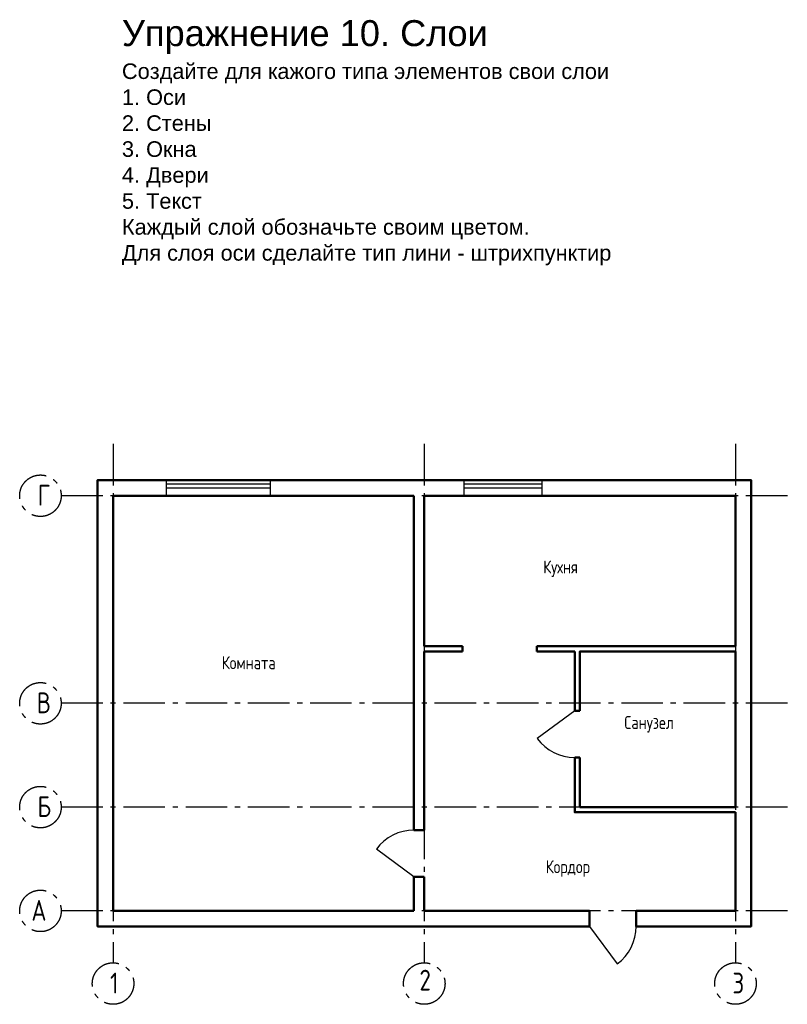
# Model space of a CAD drawing. Header units: millimetres. Extents: x 2833 to 17633, y 20839 to 39812.
import ezdxf

# ---------------------------------------------------------------- set-up
doc = ezdxf.new("R2010")
doc.units = ezdxf.units.MM
doc.linetypes.add('ГОСТ 2.303 6', pattern=[12, 8, -1.5, 1, -1.5])
for name, color, linetype in [('Двери', 7, 'Continuous'), ('Окна', 4, 'Continuous'), ('Оси', 3, 'ГОСТ 2.303 6'), ('Текст', 7, 'Continuous')]:
    doc.layers.add(name, color=color, linetype=linetype)
doc.layers.add('Стены', color=7, linetype='Continuous', lineweight=50)
doc.styles.get("Standard").update_dxf_attribs({"font": 'arial.ttf'})
doc.styles.add('ГОСТ 2.304', font='CS_Gost2304.shx')

msp = doc.modelspace()

# ---------------------------------------------------------------- linework, layer by layer
at = {"layer": 'Двери', "ltscale": 100}
msp.add_line((13533, 26496), (12810, 25960), dxfattribs=at)
at = {"layer": 'Двери', "lineweight": -3, "ltscale": 100}
for p, q in [((10433, 23295), (9710, 23831)), ((13818, 22339), (14354, 21616))]:
    msp.add_line(p, q, dxfattribs=at)
at = {"layer": 'Двери', "ltscale": 100}
msp.add_arc((13533, 26496), 900, 216.5663, 270, dxfattribs=at)
at = {"layer": 'Двери', "lineweight": -3, "ltscale": 100}
for centre, start, end in [((10433, 23295), 90, 143.4337), ((13818, 22339), 306.5663, 0)]:
    msp.add_arc(centre, 900, start, end, dxfattribs=at)
at = {"layer": 'Окна', "lineweight": -3, "ltscale": 100}
for p, q in [((5661, 30869), (7661, 30869)), ((5661, 30789), (7661, 30789)), ((11400, 30869), (12900, 30869)), ((11400, 30789), (12900, 30789))]:
    msp.add_line(p, q, dxfattribs=at)
for points in [[(5661, 30939), (7661, 30939), (7661, 30639), (5661, 30639)], [(11400, 30939), (12900, 30939), (12900, 30639), (11400, 30639)]]:
    msp.add_lwpolyline(points, close=True, dxfattribs=at)
at = {"layer": 'Оси', "lineweight": -3, "ltscale": 100}
for p, q in [((4633, 31639), (4633, 21639)), ((10633, 31639), (10633, 21639)), ((16633, 31639), (16633, 21639)), ((17633, 30639), (3633, 30639)), ((17633, 26639), (3633, 26639)), ((17633, 24639), (3633, 24639)), ((17633, 22639), (3633, 22639))]:
    msp.add_line(p, q, dxfattribs=at)
for centre in [(3233, 30639), (3233, 26639), (3233, 24639), (3233, 22639), (4633, 21239), (10633, 21239), (16633, 21239)]:
    msp.add_circle(centre, 400, dxfattribs=at)
at = {"layer": 'Стены', "ltscale": 100}
for p, q in [((10433, 24195), (10433, 30639)), ((10633, 27739), (10633, 30639)), ((11372, 27739), (10633, 27739)), ((11372, 27739), (11372, 27639)), ((13533, 27739), (12802, 27739)), ((12802, 27739), (12802, 27639)), ((10633, 24195), (10633, 27639)), ((11372, 27639), (10633, 27639)), ((13533, 27639), (12802, 27639)), ((13633, 26496), (13533, 26496)), ((13633, 25596), (13533, 25596)), ((10633, 24195), (10433, 24195)), ((10433, 22639), (10433, 23295)), ((10633, 23295), (10433, 23295)), ((10633, 22639), (10633, 23295)), ((13818, 22639), (13818, 22339)), ((14718, 22639), (14718, 22339))]:
    msp.add_line(p, q, dxfattribs=at)
at = {"layer": 'Стены', "lineweight": -3, "ltscale": 100}
msp.add_line((13833, 30639), (16633, 30639), dxfattribs=at)
at = {"layer": 'Стены', "ltscale": 100}
for points in [[(14718, 22339), (16933, 22339), (16933, 30939), (4333, 30939), (4333, 30939), (4333, 22339), (13818, 22339)], [(10433, 30639), (4633, 30639), (4633, 22639), (10433, 22639)], [(16633, 27739), (16633, 30639), (16633, 30639), (10633, 30639)], [(13533, 27739), (16633, 27739)], [(13533, 26496), (13533, 27639)], [(13633, 26496), (13633, 27639), (16633, 27639), (16633, 26639)], [(16633, 26639), (16633, 24639), (13633, 24639), (13633, 25596)], [(16633, 24539), (13533, 24539), (13533, 25596)], [(14718, 22639), (16633, 22639), (16633, 24539)], [(10633, 22639), (13818, 22639)]]:
    msp.add_lwpolyline(points, dxfattribs=at)

# ---------------------------------------------------------------- texts
at = {"linetype": 'Continuous', "lineweight": -3, "ltscale": 10, "insert": (4804, 39803), "char_height": 500, "width": 10628.28, "attachment_point": 1}
msp.add_mtext('Упражнение 10. Слои\\P{\\H0.6x;Создайте для кажого типа элементов свои слои\\P1. Оси\\P2. Стены\\P3. Окна\\P4. Двери\\P5. Текст\\PКаждый слой обозначьте своим цветом.\\PДля слоя оси сделайте тип лини - штрихпунктир}', dxfattribs=at)
at = {"layer": 'Оси', "lineweight": -3, "ltscale": 100, "char_height": 400, "width": 400, "attachment_point": 1, "style": 'ГОСТ 2.304'}
for s, insert in [('Г', (3180, 30849)), ('В', (3163, 26849)), ('Б', (3175, 24849)), ('А', (3059, 22849)), ('1', (4575, 21449)), ('2', (10540, 21505)), ('3', (16575, 21449))]:
    msp.add_mtext(s, dxfattribs=dict(at, insert=insert))
at = {"layer": 'Текст', "ltscale": 100, "char_height": 250, "width": 1658.22, "attachment_point": 1, "style": 'ГОСТ 2.304'}
for s, insert in [('Кухня', (12926, 29392)), ('Комната', (6728, 27546)), ('Санузел', (14490, 26394)), ('Кордор', (12973, 23615))]:
    msp.add_mtext(s, dxfattribs=dict(at, insert=insert))

doc.saveas('drawing.dxf')
